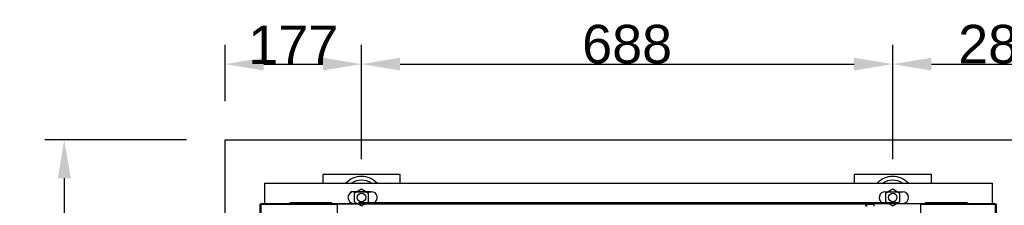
# Model space of a CAD drawing. Extents: x -90708 to 277869, y -117 to 207445.
# Tile 123 of 233: x -79264 to -77988, y 127472 to 127712. Entities that reach past the tile are written whole.
import ezdxf

# ---------------------------------------------------------------- set-up
doc = ezdxf.new("R2010")
doc.units = 0
doc.header["$MEASUREMENT"] = 0
doc.header["$PDMODE"] = 3
doc.header["$PDSIZE"] = 0.005
doc.layers.get('Defpoints').update_dxf_attribs({"linetype": 'CONTINUOUS'})
for name, color, linetype in [('ARQ - EQUIPO CONDENSADORA', 40, 'CONTINUOUS'), ('ARQ-DETALHES', 7, 'CONTINUOUS'), ('ARQ-TEXTO4', 4, 'CONTINUOUS')]:
    doc.layers.add(name, color=color, linetype=linetype)
doc.layers.add('ARQ-COTAS', color=20, linetype='CONTINUOUS', lineweight=18)
doc.styles.add('ARIAL', font='arial.ttf')
doc.dimstyles.new('COTA-50', dxfattribs={"dimscale": 0, "dimtxt": 50, "dimasz": 50, "dimexe": 25, "dimexo": 50, "dimgap": 0.04, "dimtad": 1, "dimdec": 0, "dimzin": 9, "dimdsep": 46, "dimtxsty": 'ARIAL', "dimcen": 1, "dimdle": 75, "dimclrd": 256, "dimclre": 256, "dimclrt": 2, "dimaunit": 1, "dimadec": 0, "dimazin": 0, "dimtfac": 2, "dimtdec": 0, "dimtmove": 2, "dimatfit": 0, "dimfxl": 0.05, "dimtolj": 1, "dimtzin": 4, "dimarcsym": 0})

# ---------------------------------------------------------------- blocks, each defined once
blk = doc.blocks.new('*D1010')
at = {"layer": 'ARQ-COTAS', "lineweight": -2, "transparency": 16777216}
for p, q in [((-79047.6, 127556.7), (-79230.9, 127556.7)), ((-79205.9, 127506.7), (-79205.9, 126699.6)), ((-79047.6, 126649.6), (-79230.9, 126649.6))]:
    blk.add_line(p, q, dxfattribs=at)
at = {"layer": 'ARQ-COTAS', "transparency": 16777216}
for points in [[(-79214.2, 127506.7), (-79197.5, 127506.7), (-79205.9, 127556.7)], [(-79214.2, 126699.6), (-79197.5, 126699.6), (-79205.9, 126649.6)]]:
    blk.add_solid(points, dxfattribs=at)
at = {"layer": 'Defpoints', "color": 0, "transparency": 16777216}
for p in [(-78997.6, 127556.7), (-79205.9, 126649.6), (-78997.6, 126649.6)]:
    blk.add_point(p, dxfattribs=at)
at = {"layer": 'ARQ-COTAS', "color": 2, "transparency": 16777216, "insert": (-79231.4, 127103.1), "char_height": 50, "attachment_point": 5, "rotation": 90, "style": 'ARIAL'}
blk.add_mtext('\\A1;907', dxfattribs=at)
blk = doc.blocks.new('*D1013')
at = {"layer": 'ARQ-COTAS', "lineweight": -2, "transparency": 16777216}
for p, q in [((-78997.6, 127606.7), (-78997.6, 127679.8)), ((-78820.9, 127531.7), (-78820.9, 127679.8)), ((-78947.6, 127654.8), (-78870.9, 127654.8))]:
    blk.add_line(p, q, dxfattribs=at)
at = {"layer": 'ARQ-COTAS', "transparency": 16777216}
for points in [[(-78947.6, 127663.1), (-78947.6, 127646.5), (-78997.6, 127654.8)], [(-78870.9, 127663.1), (-78870.9, 127646.5), (-78820.9, 127654.8)]]:
    blk.add_solid(points, dxfattribs=at)
at = {"layer": 'Defpoints', "color": 0, "transparency": 16777216}
for p in [(-78820.9, 127654.8), (-78997.6, 127556.7), (-78820.9, 127481.7)]:
    blk.add_point(p, dxfattribs=at)
at = {"layer": 'ARQ-COTAS', "color": 2, "transparency": 16777216, "insert": (-78909.3, 127679.9), "char_height": 50, "attachment_point": 5, "style": 'ARIAL'}
blk.add_mtext('\\A1;177', dxfattribs=at)
blk = doc.blocks.new('*D1014')
at = {"layer": 'ARQ-COTAS', "lineweight": -2, "transparency": 16777216}
for p, q in [((-78820.9, 127531.7), (-78820.9, 127679.8)), ((-78132.9, 127531.7), (-78132.9, 127679.8)), ((-78770.9, 127654.8), (-78182.9, 127654.8))]:
    blk.add_line(p, q, dxfattribs=at)
at = {"layer": 'ARQ-COTAS', "transparency": 16777216}
for points in [[(-78770.9, 127663.1), (-78770.9, 127646.5), (-78820.9, 127654.8)], [(-78182.9, 127663.1), (-78182.9, 127646.5), (-78132.9, 127654.8)]]:
    blk.add_solid(points, dxfattribs=at)
at = {"layer": 'Defpoints', "color": 0, "transparency": 16777216}
for p in [(-78132.9, 127654.8), (-78820.9, 127481.7), (-78132.9, 127481.7)]:
    blk.add_point(p, dxfattribs=at)
at = {"layer": 'ARQ-COTAS', "color": 2, "transparency": 16777216, "insert": (-78476.9, 127680.4), "char_height": 50, "attachment_point": 5, "style": 'ARIAL'}
blk.add_mtext('\\A1;688', dxfattribs=at)
blk = doc.blocks.new('*D1015')
at = {"layer": 'ARQ-COTAS', "lineweight": -2, "transparency": 16777216}
for p, q in [((-78132.9, 127531.7), (-78132.9, 127679.8)), ((-77846.9, 127531.7), (-77846.9, 127679.8)), ((-78082.9, 127654.8), (-77896.9, 127654.8))]:
    blk.add_line(p, q, dxfattribs=at)
at = {"layer": 'ARQ-COTAS', "transparency": 16777216}
for points in [[(-78082.9, 127663.1), (-78082.9, 127646.5), (-78132.9, 127654.8)], [(-77896.9, 127663.1), (-77896.9, 127646.5), (-77846.9, 127654.8)]]:
    blk.add_solid(points, dxfattribs=at)
at = {"layer": 'Defpoints', "color": 0, "transparency": 16777216}
for p in [(-77846.9, 127654.8), (-78132.9, 127481.7), (-77846.9, 127481.7)]:
    blk.add_point(p, dxfattribs=at)
at = {"layer": 'ARQ-COTAS', "color": 2, "transparency": 16777216, "insert": (-77989.9, 127680.4), "char_height": 50, "attachment_point": 5, "style": 'ARIAL'}
blk.add_mtext('\\A1;286', dxfattribs=at)

msp = doc.modelspace()

# ---------------------------------------------------------------- linework, layer by layer
at = {"layer": 'ARQ - EQUIPO CONDENSADORA', "linetype": 'Continuous'}
for p, q in [((-78946.043, 127500.214), (-78003.943, 127500.214)), ((-78946.043, 127474.174), (-78946.043, 127500.214)), ((-78809.443, 127489.164), (-78832.443, 127489.164)), ((-78809.443, 127489.164), (-78832.443, 127489.164)), ((-78830.943, 127489.164), (-78807.943, 127489.164)), ((-78830.943, 127489.164), (-78807.943, 127489.164)), ((-78142.943, 127489.164), (-78119.943, 127489.164)), ((-78142.943, 127489.164), (-78119.943, 127489.164)), ((-78003.943, 127474.174), (-78003.943, 127500.214)), ((-78952.444, 127472.923), (-78952.444, 126718.925)), ((-78952.444, 127472.923), (-78951.194, 127472.923)), ((-78951.194, 127474.174), (-78951.194, 127472.923)), ((-78951.194, 127474.174), (-77999.694, 127474.174)), ((-78951.194, 127472.923), (-78951.194, 127472.923)), ((-78951.194, 127472.923), (-78951.194, 126718.925)), ((-78951.194, 127472.923), (-78852.444, 127472.923)), ((-78914.528, 127474.174), (-78913.043, 127475.214)), ((-78913.043, 127475.214), (-78859.993, 127475.214)), ((-78859.993, 127475.214), (-78858.953, 127474.174)), ((-78859.993, 127475.214), (-78858.953, 127474.174)), ((-78852.444, 127473.674), (-78852.444, 126717.674)), ((-78852.444, 127473.674), (-78167.944, 127473.674)), ((-78832.443, 127474.164), (-78809.443, 127474.164)), ((-78825.033, 127474.174), (-78823.993, 127475.214)), ((-78825.033, 127474.174), (-78823.993, 127475.214)), ((-78823.993, 127475.214), (-78125.993, 127475.214)), ((-78167.944, 127472.174), (-78167.944, 127473.674)), ((-78167.944, 127472.174), (-78167.944, 127473.674)), ((-78167.944, 127472.923), (-78157.101, 127472.923)), ((-78167.944, 127472.923), (-78157.101, 127472.923)), ((-78167.944, 127470.989), (-78167.944, 127472.174)), ((-78166.444, 127472.174), (-78167.944, 127472.174)), ((-78167.944, 127470.989), (-78167.944, 127472.174)), ((-78166.444, 127472.174), (-78167.944, 127472.174)), ((-78166.444, 127470.174), (-78166.444, 127472.174)), ((-78166.444, 127470.174), (-78166.444, 127472.174)), ((-78157.101, 127470.674), (-78157.101, 127473.674)), ((-78096.444, 127473.674), (-78157.101, 127473.674)), ((-78157.101, 127470.674), (-78157.101, 127473.674)), ((-78096.444, 127473.674), (-78157.101, 127473.674)), ((-78125.993, 127475.214), (-78124.953, 127474.174)), ((-78125.993, 127475.214), (-78124.953, 127474.174)), ((-78096.444, 126717.674), (-78096.444, 127473.674)), ((-78096.444, 127472.923), (-77999.695, 127472.923)), ((-78091.033, 127474.174), (-78089.993, 127475.214)), ((-78091.033, 127474.174), (-78089.993, 127475.214)), ((-78089.993, 127475.214), (-78036.943, 127475.214)), ((-78036.943, 127475.214), (-78035.458, 127474.174)), ((-77999.695, 127472.923), (-77999.694, 127472.923)), ((-77999.694, 126718.925), (-77999.695, 127472.923)), ((-77999.694, 127474.174), (-77999.694, 127472.923)), ((-77999.694, 127472.923), (-77998.444, 127472.923)), ((-77998.444, 126718.925), (-77998.444, 127472.923))]:
    msp.add_line(p, q, dxfattribs=at)
for centre, start, end in [((-78830.943, 127481.664), 90, 267.04093), ((-78830.943, 127481.664), 90, 267.04093), ((-78832.443, 127481.664), 90, 113.306718), ((-78807.943, 127481.664), 300.683417, 90), ((-78807.943, 127481.664), 300.683417, 90), ((-78142.943, 127481.664), 90, 239.316583), ((-78142.943, 127481.664), 90, 239.316583), ((-78119.943, 127481.664), 272.95907, 90), ((-78119.943, 127481.664), 272.95907, 90)]:
    msp.add_arc(centre, 7.5, start, end, dxfattribs=at)
at = {"layer": 'ARQ-DETALHES'}
for p, q in [((-78997.592, 127556.664), (-76003.492, 127556.664)), ((-78997.592, 127406.664), (-78997.592, 127556.664))]:
    msp.add_line(p, q, dxfattribs=at)
at = {"layer": 'ARQ-TEXTO4'}
for points in [[(-78770.943, 127500.214), (-78770.943, 127511.664), (-78870.943, 127511.664), (-78870.943, 127500.214)], [(-78082.943, 127500.214), (-78082.943, 127511.664), (-78182.943, 127511.664), (-78182.943, 127500.214)]]:
    msp.add_lwpolyline(points, dxfattribs=at)
for points in [[(-78820.943, 127492.402), (-78830.242, 127487.033), (-78830.242, 127476.295), (-78820.943, 127470.927), (-78811.644, 127476.295), (-78811.644, 127487.033)], [(-78132.943, 127492.402), (-78142.242, 127487.033), (-78142.242, 127476.295), (-78132.943, 127470.927), (-78123.644, 127476.295), (-78123.644, 127487.033)]]:
    msp.add_lwpolyline(points, close=True, dxfattribs=at)
for centre in [(-78820.943, 127481.664), (-78132.943, 127481.664)]:
    msp.add_circle(centre, 5.5, dxfattribs=at)
for centre, radius, start, end in [((-78820.943, 127481.664), 27.5, 42.418862, 137.581138), ((-78820.943, 127481.664), 22.5, 55.532207, 124.467793), ((-78132.943, 127481.664), 27.5, 42.418862, 137.581138), ((-78132.943, 127481.664), 22.5, 55.532207, 124.467793)]:
    msp.add_arc(centre, radius, start, end, dxfattribs=at)

# ---------------------------------------------------------------- dimensions: what is measured, and where the dimension line sits
at = {"layer": 'ARQ-COTAS'}
for base, p1, p2, picture, middle in [((-78820.943, 127654.788), (-78997.592, 127556.664), (-78820.943, 127481.664), '*D1013', (-78909.267, 127679.93)), ((-78132.943, 127654.788), (-78820.943, 127481.664), (-78132.943, 127481.664), '*D1014', (-78476.943, 127680.357)), ((-77846.943, 127654.788), (-78132.943, 127481.664), (-77846.943, 127481.664), '*D1015', (-77989.943, 127680.357))]:
    dim = msp.add_linear_dim(base=base, p1=p1, p2=p2, dimstyle='COTA-50', override={"dimscale": 1}, dxfattribs=at)
    dim.commit()
    dim.dimension.update_dxf_attribs({"geometry": picture, "text_midpoint": middle})
dim = msp.add_linear_dim(base=(-79205.88, 126649.562), p1=(-78997.592, 127556.664), p2=(-78997.592, 126649.562), angle=90, dimstyle='COTA-50', override={"dimscale": 1}, dxfattribs=at)
dim.commit()
dim.dimension.update_dxf_attribs({"geometry": '*D1010', "text_midpoint": (-79231.448, 127103.113)})

doc.saveas('drawing.dxf')
